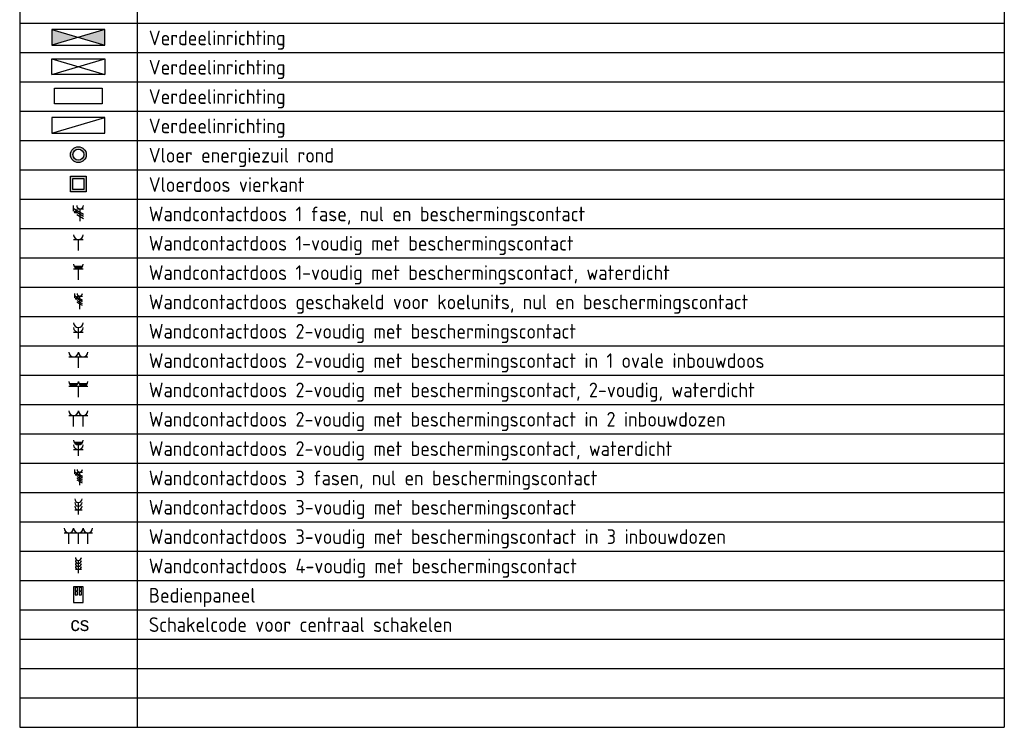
# Model space of a CAD drawing. Header units: millimetres. Extents: x -28157 to 193371, y -2151 to 171990.
# Tile 13 of 31: x 129929 to 138318, y 148 to 6178. Entities that reach past the tile are written whole.
import ezdxf
from ezdxf.enums import TextEntityAlignment as Align

# ---------------------------------------------------------------- set-up
doc = ezdxf.new("R2010")
doc.units = ezdxf.units.MM
doc.header["$LTSCALE"] = 50
doc.layers.get('0').update_dxf_attribs({"linetype": 'CONTINUOUS'})
doc.layers.add('BL$2----', color=7, linetype='CONTINUOUS')
doc.layers.add('BL$9----', color=7, linetype='CONTINUOUS')
doc.styles.add('BURO-012', font='BUROFONT.shx', dxfattribs={"height": 120})
doc.styles.add('buro-018', font='BUROFONT.shx', dxfattribs={"height": 180})
doc.styles.add('STABICAD-012', font='ISOCP.SHX', dxfattribs={"height": 60})
doc.styles.add('STABICAD-018', font='ISOCP.SHX', dxfattribs={"height": 90})
doc.styles.get("Standard").update_dxf_attribs({"font": 'ISOCP'})

# ---------------------------------------------------------------- blocks, each defined once
blk = doc.blocks.new('*U478')
at = {"layer": 'BL$9----', "color": 7}
for p, q in [((0, 0), (0, -475)), ((20, 0), (20, -475)), ((167.775, 0), (167.775, -475)), ((167.775, 0), (167.775, -475)), ((0, -355), (167.775, -355)), ((0, -360), (167.775, -360)), ((0, -365), (167.775, -365)), ((0, -370), (167.775, -370)), ((0, -375), (167.775, -375)), ((0, -380), (167.775, -380)), ((0, -385), (167.775, -385)), ((0, -390), (167.775, -390)), ((0, -395), (167.775, -395)), ((0, -400), (167.775, -400)), ((0, -405), (167.775, -405)), ((0, -410), (167.775, -410)), ((0, -415), (167.775, -415)), ((0, -420), (167.775, -420)), ((0, -425), (167.775, -425)), ((0, -430), (167.775, -430)), ((0, -435), (167.775, -435)), ((0, -440), (167.775, -440)), ((0, -445), (167.775, -445)), ((0, -450), (167.775, -450)), ((0, -455), (167.775, -455)), ((0, -460), (167.775, -460)), ((0, -465), (167.775, -465)), ((0, -470), (167.775, -470)), ((0, -475), (167.775, -475))]:
    blk.add_line(p, q, dxfattribs=at)
at = {"layer": 'BL$9----', "color": 1}
blk.add_attdef('TITLE', (2, 1.25), '', height=3.5, dxfattribs=at)
blk = doc.blocks.new('*U477')
at = {"layer": 'BL$9----', "color": 1}
for tag, p in [('blockname_0', (2, 1.25)), ('blockname_1', (2, 1.25)), ('blockname_2', (2, 1.25)), ('blockname_3', (2, 1.25)), ('blockname_4', (2, 1.25)), ('description_0', (22, 1.25)), ('description_1', (22, 1.25)), ('description_2', (22, 1.25)), ('description_3', (22, 1.25)), ('description_4', (22, 1.25))]:
    blk.add_attdef(tag, p, '', height=2.5, dxfattribs=at)
blk = doc.blocks.new('1116A4B')
at = {"color": 0, "linetype": 'Continuous'}
for p, q in [((-5, 4), (-5, 1)), ((5, 4), (-5, 4)), ((-5, 4), (5, 1)), ((5, 4), (-5, 1)), ((5, 1), (5, 4)), ((-5, 1), (5, 1))]:
    blk.add_line(p, q, dxfattribs=at)
for points in [[(-5, 4), (0, 2.5), (-5, 1)], [(5, 4), (0, 2.5), (5, 1)]]:
    blk.add_solid(points, dxfattribs=at)
at = {"color": 0, "linetype": 'Continuous', "style": 'buro-018'}
for tag, p in [('PANEL', (0, 15)), ('CIRCUIT', (0, 9)), ('SUBCIRCUIT', (4.5, 9)), ('PANELNAME', (0, 6))]:
    blk.add_attdef(tag, text='', height=1.8, dxfattribs=at).set_placement(p, align=Align.MIDDLE)
at = {"color": 0, "linetype": 'Continuous', "style": 'buro-018', "flags": 1}
blk.add_attdef('ARTICLECODE', text='', height=1.8, dxfattribs=at).set_placement((0, 0), align=Align.MIDDLE)
at = {"layer": 'BL$2----', "color": 7, "style": 'STABICAD-012', "flags": 1}
blk.add_attdef('CASCADINGPANEL', text='', height=2, rotation=175.8829, dxfattribs=at).set_placement((865.02, 695.97), align=Align.MIDDLE_CENTER)
blk = doc.blocks.new('1116A4')
at = {"color": 0, "linetype": 'Continuous'}
for p, q in [((-5, 1), (5, 4)), ((-5, 4), (5, 1)), ((-5, 4), (5, 4)), ((-5, 1), (-5, 4)), ((5, 4), (5, 1)), ((5, 1), (-5, 1))]:
    blk.add_line(p, q, dxfattribs=at)
at = {"color": 0, "linetype": 'Continuous', "style": 'STABICAD-018'}
for tag, p in [('PANEL', (0, 15)), ('CIRCUIT', (0, 9)), ('SUBCIRCUIT', (4.5, 9)), ('PANELNAME', (0, 6)), ('ARTICLECODE', (0, 0))]:
    blk.add_attdef(tag, text='', height=1.8, dxfattribs=at).set_placement(p, align=Align.MIDDLE)
blk.add_attdef('CASCADINGPANEL', (0, 0), '', height=1.8, dxfattribs=at)
blk = doc.blocks.new('*U470')
at = {"color": 0, "linetype": 'Continuous'}
for p, q in [((-12, -4), (-12, 4)), ((-12, 4), (12, 4)), ((12, 4), (12, -4)), ((12, -4), (-12, -4))]:
    blk.add_line(p, q, dxfattribs=at)
at = {"color": 0, "linetype": 'Continuous', "style": 'STABICAD-018'}
for tag, p in [('PANEL', (0, 15)), ('CIRCUIT', (0, 9)), ('SUBCIRCUIT', (4.5, 9)), ('PANELNAME', (0, 6)), ('ARTICLECODE', (0, 0))]:
    blk.add_attdef(tag, text='', height=1.8, dxfattribs=at).set_placement(p, align=Align.MIDDLE)
blk.add_attdef('CASCADINGPANEL', (0, 0), '', height=1.8, dxfattribs=at)
blk = doc.blocks.new('1116A4A')
at = {"color": 0, "linetype": 'Continuous'}
for p, q in [((-5, 4), (-5, 1)), ((5, 4), (-5, 4)), ((-5, 1), (5, 4)), ((5, 1), (5, 4)), ((-5, 1), (5, 1))]:
    blk.add_line(p, q, dxfattribs=at)
at = {"color": 0, "linetype": 'Continuous', "style": 'STABICAD-018'}
for tag, p in [('PANEL', (0, 15)), ('CIRCUIT', (0, 9)), ('SUBCIRCUIT', (4.5, 9)), ('PANELNAME', (0, 6)), ('ARTICLECODE', (0, 0))]:
    blk.add_attdef(tag, text='', height=1.8, dxfattribs=at).set_placement(p, align=Align.MIDDLE)
blk.add_attdef('CASCADINGPANEL', (0, 0), '', height=1.8, dxfattribs=at)
blk = doc.blocks.new('E00415')
at = {"linetype": 'Continuous'}
h = blk.add_hatch(color=0, dxfattribs=at)
edge = h.paths.add_edge_path()
edge.add_arc((0, 0), 2.9, 0, 360)
edge = h.paths.add_edge_path(flags=16)
edge.add_arc((0, 0), 2, 0, 360)
at = {"color": 0, "linetype": 'Continuous'}
for radius in [2.9, 2]:
    blk.add_circle((0, 0), radius, dxfattribs=at)
at = {"color": 0, "linetype": 'Continuous', "style": 'STABICAD-018'}
for tag, p in [('PANEL', (0, 8)), ('CIRCUIT', (0, 5)), ('SUBCIRCUIT', (4.5, 5)), ('ARTICLECODE', (0, 0))]:
    blk.add_attdef(tag, text='', height=1.8, dxfattribs=at).set_placement(p, align=Align.MIDDLE)
at = {"color": 0, "linetype": 'Continuous', "style": 'STABICAD-018', "flags": 1}
blk.add_attdef('POWERCODE', text='', height=1.8, dxfattribs=at).set_placement((13, 5), align=Align.MIDDLE)
blk = doc.blocks.new('E00414')
at = {"color": 0, "linetype": 'Continuous'}
for p, q in [((-2.9, -2.9), (-2.9, 2.9)), ((-2.9, 2.9), (2.9, 2.9)), ((-2, 2), (2, 2)), ((-2, -2), (-2, 2)), ((2, 2), (2, -2)), ((2.9, 2.9), (2.9, -2.9)), ((2.9, -2.9), (-2.9, -2.9)), ((2, -2), (-2, -2))]:
    blk.add_line(p, q, dxfattribs=at)
for points in [[(-2.9, 2.9), (2.9, 2.9), (-2, 2), (2, 2)], [(-2, -2), (-2.9, -2.9), (-2, 2), (-2.9, 2.9)], [(2, 2), (2.9, 2.9), (2, -2), (2.9, -2.9)], [(2, -2), (2.9, -2.9), (-2, -2), (-2.9, -2.9)]]:
    blk.add_solid(points, dxfattribs=at)
at = {"color": 0, "linetype": 'Continuous', "style": 'STABICAD-018'}
for tag, p in [('PANEL', (0, 8)), ('CIRCUIT', (0, 5)), ('SUBCIRCUIT', (4.5, 5)), ('ARTICLECODE', (0, 0))]:
    blk.add_attdef(tag, text='', height=1.8, dxfattribs=at).set_placement(p, align=Align.MIDDLE)
at = {"color": 0, "linetype": 'Continuous', "style": 'STABICAD-018', "flags": 1}
blk.add_attdef('POWERCODE', text='', height=1.8, dxfattribs=at).set_placement((13, 5), align=Align.MIDDLE)
blk = doc.blocks.new('E00416')
at = {"color": 0, "linetype": 'Continuous'}
for p, q in [((-3, 7.98), (-3, 5.48)), ((-3, 6.73), (1.5, 4.13)), ((-1.5, 6.5), (1.5, 6.5)), ((1.5, 3.13), (-1.5, 4.87)), ((0, 1), (0, 6.5)), ((1.5, 2.13), (-1.5, 3.87))]:
    blk.add_line(p, q, dxfattribs=at)
at = {"color": 0, "linetype": 'Continuous', "const_width": 0.5}
blk.add_lwpolyline([(-1.68, 5.12, 1), (-2.18, 5.12, 1)], format="xyb", close=True, dxfattribs=at)
at = {"color": 0, "linetype": 'Continuous'}
blk.add_circle((-1.93, 5.12), 0.5, dxfattribs=at)
blk.add_arc((0, 8), 1.5, 180, 0, dxfattribs=at)
at = {"color": 0, "linetype": 'Continuous', "style": 'STABICAD-018'}
for tag, p in [('PANEL', (0, 13)), ('CIRCUIT', (0, 10)), ('SUBCIRCUIT', (4.5, 10)), ('ARTICLECODE', (0, 0))]:
    blk.add_attdef(tag, text='', height=1.8, dxfattribs=at).set_placement(p, align=Align.MIDDLE)
at = {"color": 0, "linetype": 'Continuous', "style": 'STABICAD-018', "flags": 1}
blk.add_attdef('POWERCODE', text='', height=1.8, dxfattribs=at).set_placement((13, 10), align=Align.MIDDLE)
blk = doc.blocks.new('111304')
at = {"color": 0, "linetype": 'Continuous'}
for p, q in [((-1.5, 4.5), (1.5, 4.5)), ((0, 1), (0, 4.5))]:
    blk.add_line(p, q, dxfattribs=at)
blk.add_arc((0, 6), 1.5, 180, 0, dxfattribs=at)
at = {"color": 0, "linetype": 'Continuous', "style": 'buro-018'}
for tag, p in [('PANEL', (0, 11.5)), ('CIRCUIT', (0, 8.5)), ('SUBCIRCUIT', (4.5, 8.5))]:
    blk.add_attdef(tag, text='', height=1.8, dxfattribs=at).set_placement(p, align=Align.MIDDLE)
at = {"color": 0, "linetype": 'Continuous', "style": 'buro-018', "flags": 1}
for tag, p in [('POWERCODE', (13, 8.5)), ('ARTICLECODE', (0, 0))]:
    blk.add_attdef(tag, text='', height=1.8, dxfattribs=at).set_placement(p, align=Align.MIDDLE)
blk = doc.blocks.new('111304WD')
at = {"color": 0, "linetype": 'Continuous'}
for p, q in [((-1.5, 4.5), (1.5, 4.5)), ((1.3, 5.25), (-1.3, 5.25)), ((1.16, 5.05), (-1.16, 5.05)), ((0.96, 4.85), (-0.96, 4.85)), ((0.65, 4.65), (-0.65, 4.65)), ((0, 1), (0, 4.5))]:
    blk.add_line(p, q, dxfattribs=at)
blk.add_arc((0, 6), 1.5, 180, 0, dxfattribs=at)
at = {"color": 0, "linetype": 'Continuous', "style": 'STABICAD-018'}
for tag, p in [('PANEL', (0, 11.5)), ('CIRCUIT', (0, 8.5)), ('SUBCIRCUIT', (4.5, 8.5)), ('ARTICLECODE', (0, 0))]:
    blk.add_attdef(tag, text='', height=1.8, dxfattribs=at).set_placement(p, align=Align.MIDDLE)
at = {"color": 0, "linetype": 'Continuous', "style": 'STABICAD-018', "flags": 1}
blk.add_attdef('POWERCODE', text='', height=1.8, dxfattribs=at).set_placement((13, 8.5), align=Align.MIDDLE)
blk = doc.blocks.new('111304F')
at = {"color": 0, "linetype": 'Continuous'}
for p, q in [((-3, 9.98), (-3, 7.48)), ((-3, 8.73), (1.5, 6.13)), ((-1.5, 8.5), (1.5, 8.5)), ((1.5, 5.13), (-1.5, 6.87)), ((1.5, 4.13), (-1.5, 5.87)), ((0, 1), (0, 8.5)), ((1.5, 3.13), (-1.5, 4.87))]:
    blk.add_line(p, q, dxfattribs=at)
at = {"color": 0, "linetype": 'Continuous', "const_width": 0.5}
blk.add_lwpolyline([(-1.68, 7.12, 1), (-2.18, 7.12, 1)], format="xyb", close=True, dxfattribs=at)
at = {"color": 0, "linetype": 'Continuous'}
blk.add_circle((-1.93, 7.12), 0.5, dxfattribs=at)
blk.add_arc((0, 10), 1.5, 180, 0, dxfattribs=at)
at = {"color": 0, "linetype": 'Continuous', "style": 'STABICAD-018'}
for tag, p in [('CIRCUIT', (0, 12.5)), ('PANEL', (0, 15.5)), ('SUBCIRCUIT', (4.5, 12.5)), ('ARTICLECODE', (0, 0))]:
    blk.add_attdef(tag, text='', height=1.8, dxfattribs=at).set_placement(p, align=Align.MIDDLE)
at = {"color": 0, "linetype": 'Continuous', "style": 'STABICAD-018', "flags": 1}
blk.add_attdef('POWERCODE', text='', height=1.8, dxfattribs=at).set_placement((13, 12.5), align=Align.MIDDLE)
blk = doc.blocks.new('111304A')
at = {"color": 0, "linetype": 'Continuous'}
for p, q in [((0, 1), (0, 4.5)), ((-1.5, 3), (1.5, 3))]:
    blk.add_line(p, q, dxfattribs=at)
for centre in [(0, 6), (0, 4.5)]:
    blk.add_arc(centre, 1.5, 180, 0, dxfattribs=at)
at = {"color": 0, "linetype": 'Continuous', "style": 'STABICAD-018'}
for tag, p in [('PANEL', (0, 11.5)), ('CIRCUIT', (0, 8.5)), ('SUBCIRCUIT', (4.5, 8.5)), ('ARTICLECODE', (0, 0))]:
    blk.add_attdef(tag, text='', height=1.8, dxfattribs=at).set_placement(p, align=Align.MIDDLE)
at = {"color": 0, "linetype": 'Continuous', "style": 'STABICAD-018', "flags": 1}
blk.add_attdef('POWERCODE', text='', height=1.8, dxfattribs=at).set_placement((13, 8.5), align=Align.MIDDLE)
blk = doc.blocks.new('E00125')
at = {"color": 0, "linetype": 'Continuous'}
for p, q in [((-3, 4.5), (3, 4.5)), ((0, 1), (0, 4.5))]:
    blk.add_line(p, q, dxfattribs=at)
for centre in [(-1.5, 6), (1.5, 6)]:
    blk.add_arc(centre, 1.5, 180, 0, dxfattribs=at)
at = {"color": 0, "linetype": 'Continuous', "style": 'STABICAD-018'}
for tag, p in [('PANEL', (0, 11.5)), ('CIRCUIT', (0, 8.5)), ('SUBCIRCUIT', (4.5, 8.5)), ('ARTICLECODE', (0, 0))]:
    blk.add_attdef(tag, text='', height=1.8, dxfattribs=at).set_placement(p, align=Align.MIDDLE)
at = {"color": 0, "linetype": 'Continuous', "style": 'STABICAD-018', "flags": 1}
blk.add_attdef('POWERCODE', text='', height=1.8, dxfattribs=at).set_placement((13, 8.5), align=Align.MIDDLE)
blk = doc.blocks.new('E00125WP')
at = {"color": 0, "linetype": 'Continuous'}
for p, q in [((-0.2, 5.25), (-2.8, 5.25)), ((-0.34, 5.05), (-2.66, 5.05)), ((-0.54, 4.85), (-2.46, 4.85)), ((-0.85, 4.65), (-2.15, 4.65)), ((2.8, 5.25), (0.2, 5.25)), ((2.66, 5.05), (0.34, 5.05)), ((2.46, 4.85), (0.54, 4.85)), ((2.15, 4.65), (0.85, 4.65))]:
    blk.add_line(p, q, dxfattribs=at)
blk = doc.blocks.new('*U469')
at = {"color": 0, "linetype": 'Continuous'}
for p, q in [((-3, 4.5), (3, 4.5)), ((0, 1), (0, 4.5))]:
    blk.add_line(p, q, dxfattribs=at)
for centre in [(-1.5, 6), (1.5, 6)]:
    blk.add_arc(centre, 1.5, 180, 0, dxfattribs=at)
blk.add_blockref('E00125WP', (0, 0), dxfattribs=at)
at = {"color": 0, "linetype": 'Continuous', "style": 'STABICAD-018'}
for tag, p in [('PANEL', (0, 11.5)), ('CIRCUIT', (0, 8.5)), ('SUBCIRCUIT', (4.5, 8.5)), ('ARTICLECODE', (0, 0))]:
    blk.add_attdef(tag, text='', height=1.8, dxfattribs=at).set_placement(p, align=Align.MIDDLE)
at = {"color": 0, "linetype": 'Continuous', "style": 'STABICAD-018', "flags": 1}
blk.add_attdef('POWERCODE', text='', height=1.8, dxfattribs=at).set_placement((13, 8.5), align=Align.MIDDLE)
blk = doc.blocks.new('E00126')
at = {"color": 0, "linetype": 'Continuous'}
for p, q in [((-3, 4.5), (3, 4.5)), ((-1.5, 1), (-1.5, 4.5)), ((1.5, 1), (1.5, 4.5))]:
    blk.add_line(p, q, dxfattribs=at)
for centre in [(-1.5, 6), (1.5, 6)]:
    blk.add_arc(centre, 1.5, 180, 0, dxfattribs=at)
at = {"color": 0, "linetype": 'Continuous', "style": 'buro-018'}
for tag, p in [('PANEL', (0, 11.5)), ('CIRCUIT', (0, 8.5)), ('SUBCIRCUIT', (4.5, 8.5))]:
    blk.add_attdef(tag, text='', height=1.8, dxfattribs=at).set_placement(p, align=Align.MIDDLE)
at = {"color": 0, "linetype": 'Continuous', "style": 'buro-018', "flags": 1}
for tag, p in [('POWERCODE', (13, 8.5)), ('ARTICLECODE', (0, 0))]:
    blk.add_attdef(tag, text='', height=1.8, dxfattribs=at).set_placement(p, align=Align.MIDDLE)
blk = doc.blocks.new('111304AW')
at = {"color": 0, "linetype": 'Continuous'}
for p, q in [((1.3, 5.25), (-1.3, 5.25)), ((1.16, 5.05), (-1.16, 5.05)), ((0.96, 4.85), (-0.96, 4.85)), ((0.65, 4.65), (-0.65, 4.65)), ((0, 1), (0, 4.5)), ((-1.5, 3), (1.5, 3))]:
    blk.add_line(p, q, dxfattribs=at)
for centre in [(0, 6), (0, 4.5)]:
    blk.add_arc(centre, 1.5, 180, 0, dxfattribs=at)
at = {"color": 0, "linetype": 'Continuous', "style": 'STABICAD-018'}
for tag, p in [('PANEL', (0, 11.5)), ('CIRCUIT', (0, 8.5)), ('SUBCIRCUIT', (4.5, 8.5)), ('ARTICLECODE', (0, 0))]:
    blk.add_attdef(tag, text='', height=1.8, dxfattribs=at).set_placement(p, align=Align.MIDDLE)
at = {"color": 0, "linetype": 'Continuous', "style": 'STABICAD-018', "flags": 1}
blk.add_attdef('POWERCODE', text='', height=1.8, dxfattribs=at).set_placement((13, 8.5), align=Align.MIDDLE)
blk = doc.blocks.new('111304D')
at = {"color": 0, "linetype": 'Continuous'}
for p, q in [((-3, 9.98), (-3, 7.48)), ((-3, 8.73), (1.5, 6.13)), ((-1.5, 8.5), (1.5, 8.5)), ((1.5, 5.13), (-1.5, 6.87)), ((1.5, 4.13), (-1.5, 5.87)), ((0, 1), (0, 8.5)), ((1.5, 3.13), (-1.5, 4.87)), ((1.5, 2.13), (-1.5, 3.87))]:
    blk.add_line(p, q, dxfattribs=at)
at = {"color": 0, "linetype": 'Continuous', "const_width": 0.5}
blk.add_lwpolyline([(-1.68, 7.12, 1), (-2.18, 7.12, 1)], format="xyb", close=True, dxfattribs=at)
at = {"color": 0, "linetype": 'Continuous'}
blk.add_circle((-1.93, 7.12), 0.5, dxfattribs=at)
blk.add_arc((0, 10), 1.5, 180, 0, dxfattribs=at)
at = {"color": 0, "linetype": 'Continuous', "style": 'STABICAD-018'}
for tag, p in [('CIRCUIT', (0, 12.5)), ('PANEL', (0, 15.5)), ('SUBCIRCUIT', (4.5, 12.5)), ('ARTICLECODE', (0, 0))]:
    blk.add_attdef(tag, text='', height=1.8, dxfattribs=at).set_placement(p, align=Align.MIDDLE)
at = {"color": 0, "linetype": 'Continuous', "style": 'STABICAD-018', "flags": 1}
blk.add_attdef('POWERCODE', text='', height=1.8, dxfattribs=at).set_placement((13, 12.5), align=Align.MIDDLE)
blk = doc.blocks.new('111304B')
at = {"color": 0, "linetype": 'Continuous'}
for p, q in [((0, 1), (0, 6)), ((-1.5, 3), (1.5, 3))]:
    blk.add_line(p, q, dxfattribs=at)
for centre in [(0, 7.5), (0, 6), (0, 4.5)]:
    blk.add_arc(centre, 1.5, 180, 0, dxfattribs=at)
at = {"color": 0, "linetype": 'Continuous', "style": 'STABICAD-018'}
for tag, p in [('PANEL', (0, 13)), ('CIRCUIT', (0, 10)), ('SUBCIRCUIT', (4.5, 10)), ('ARTICLECODE', (0, 0))]:
    blk.add_attdef(tag, text='', height=1.8, dxfattribs=at).set_placement(p, align=Align.MIDDLE)
at = {"color": 0, "linetype": 'Continuous', "style": 'STABICAD-018', "flags": 1}
blk.add_attdef('POWERCODE', text='', height=1.8, dxfattribs=at).set_placement((13, 10), align=Align.MIDDLE)
blk = doc.blocks.new('E00127')
at = {"color": 0, "linetype": 'Continuous'}
for p, q in [((-4.5, 4.5), (4.5, 4.5)), ((-3, 1), (-3, 4.5)), ((0, 1), (0, 4.5)), ((3, 1), (3, 4.5))]:
    blk.add_line(p, q, dxfattribs=at)
for centre in [(-3, 6), (0, 6), (3, 6)]:
    blk.add_arc(centre, 1.5, 180, 0, dxfattribs=at)
at = {"color": 0, "linetype": 'Continuous', "style": 'STABICAD-018'}
for tag, p in [('PANEL', (0, 11.5)), ('CIRCUIT', (0, 8.5)), ('SUBCIRCUIT', (4.5, 8.5)), ('ARTICLECODE', (0, 0))]:
    blk.add_attdef(tag, text='', height=1.8, dxfattribs=at).set_placement(p, align=Align.MIDDLE)
at = {"color": 0, "linetype": 'Continuous', "style": 'STABICAD-018', "flags": 1}
blk.add_attdef('POWERCODE', text='', height=1.8, dxfattribs=at).set_placement((13, 8.5), align=Align.MIDDLE)
blk = doc.blocks.new('111304C')
at = {"color": 0, "linetype": 'Continuous'}
for p, q in [((0, 1), (0, 7.5)), ((-1.5, 3), (1.5, 3))]:
    blk.add_line(p, q, dxfattribs=at)
for centre in [(0, 9), (0, 7.5), (0, 6), (0, 4.5)]:
    blk.add_arc(centre, 1.5, 180, 0, dxfattribs=at)
at = {"color": 0, "linetype": 'Continuous', "style": 'STABICAD-018'}
for tag, p in [('PANEL', (0, 14.5)), ('CIRCUIT', (0, 11.5)), ('SUBCIRCUIT', (4.5, 11.5)), ('ARTICLECODE', (0, 0))]:
    blk.add_attdef(tag, text='', height=1.8, dxfattribs=at).set_placement(p, align=Align.MIDDLE)
at = {"color": 0, "linetype": 'Continuous', "style": 'STABICAD-018', "flags": 1}
blk.add_attdef('POWERCODE', text='', height=1.8, dxfattribs=at).set_placement((13, 11.5), align=Align.MIDDLE)
blk = doc.blocks.new('E00410')
at = {"color": 0, "linetype": 'Continuous', "lineweight": -2}
for p, q in [((1.5, 6), (-1.5, 6)), ((-1.5, 6), (-1.5, 1)), ((-0.25, 5.75), (-1, 5.75)), ((-1, 5.75), (-1, 4.75)), ((-1, 4.75), (-0.25, 4.75)), ((-0.25, 4.5), (-1, 4.5)), ((-1, 4.5), (-1, 3.5)), ((-1, 3.5), (-0.25, 3.5)), ((-0.25, 4.75), (-0.25, 5.75)), ((-0.25, 3.5), (-0.25, 4.5)), ((1, 5.75), (0.25, 5.75)), ((0.25, 5.75), (0.25, 4.75)), ((0.25, 4.75), (1, 4.75)), ((1, 4.5), (0.25, 4.5)), ((0.25, 4.5), (0.25, 3.5)), ((0.25, 3.5), (1, 3.5)), ((1, 4.75), (1, 5.75)), ((1, 3.5), (1, 4.5)), ((1.5, 1), (1.5, 6)), ((-1.5, 1), (1.5, 1))]:
    blk.add_line(p, q, dxfattribs=at)
at = {"color": 0, "linetype": 'Continuous', "lineweight": -2, "style": 'STABICAD-018'}
for tag, p in [('SWITCHCODE', (3, 5)), ('ARTICLECODE', (0, 1))]:
    blk.add_attdef(tag, text='', height=1.8, dxfattribs=at).set_placement(p, align=Align.MIDDLE)

msp = doc.modelspace()

# ---------------------------------------------------------------- block references
at = {"layer": 'BL$9----', "color": 0, "xscale": 50, "yscale": 50, "zscale": 50}
msp.add_blockref('*U478', (129929.38198, 23897.88053, 2730), dxfattribs=at)
at = {"layer": 'BL$9----', "color": 20, "zscale": 50}
for name, p, xscale, yscale in [('1116A4B', (130429.38198, 5915.38053, 2730), 45, 45), ('1116A4', (130429.38198, 5665.38053, 2730), 45, 45), ('*U470', (130429.38198, 5527.88053, 2730), 16.875, 16.875), ('1116A4A', (130429.38198, 5165.38053, 2730), 45, 45), ('E00415', (130429.38198, 5027.88053, 2730), 23.27586198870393, 23.27586198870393), ('E00414', (130429.38198, 4777.88053, 2730), 23.2758620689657, 23.2758620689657), ('E00416', (130443.84626, 4441.09482, 2730), 19.28571425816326, 19.28571425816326), ('111304', (130429.38198, 4183.38053, 2730), 26.999999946, 26.999999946), ('111304WD', (130429.38198, 3933.38053, 2730), 26.999999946, 26.999999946), ('111304F', (130440.63198, 3695.38053, 2730), 14.99999998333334, 14.99999998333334), ('111304A', (130429.38198, 3433.38053, 2730), 26.999999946, 26.999999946), ('E00125', (130429.38198, 3183.38053, 2730), 26.999999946, 26.999999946), ('*U469', (130429.38198, 2933.38053, 2730), 26.999999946, 26.999999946), ('E00126', (130429.38198, 2683.38053, 2730), 26.999999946, 26.999999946), ('111304AW', (130429.38198, 2433.38053, 2730), 26.999999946, 26.999999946), ('111304D', (130440.63198, 2195.38053, 2730), 14.99999998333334, 14.99999998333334), ('111304B', (130429.38198, 1939.6113, 2730), 20.76923073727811, 20.76923073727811), ('E00127', (130429.38198, 1683.38053, 2730), 26.999999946, 26.999999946), ('111304C', (130429.38198, 1443.50553, 2730), 16.87499997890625, 16.87499997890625), ('E00410', (130429.38198, 1183.38053, 2730), 27, 27)]:
    msp.add_blockref(name, p, dxfattribs=dict(at, xscale=xscale, yscale=yscale))
at = {"layer": 'BL$9----', "color": 0}
ref = msp.add_blockref('*U477', (138418.13198, 5960.38053, 2730), dxfattribs=dict(at, xscale=50, yscale=50, zscale=50))
ref.add_attrib('description_0', 'Verdeelinrichting', (131029.38198, 5960.38053, 2730), dxfattribs={"color": 1, "height": 125})
ref = msp.add_blockref('*U477', (138418.13198, 5710.38053, 2730), dxfattribs=dict(at, xscale=50, yscale=50, zscale=50))
ref.add_attrib('description_0', 'Verdeelinrichting', (131029.38198, 5710.38053, 2730), dxfattribs={"color": 1, "height": 125})
ref = msp.add_blockref('*U477', (138418.13198, 5460.38053, 2730), dxfattribs=dict(at, xscale=50, yscale=50, zscale=50))
ref.add_attrib('description_0', 'Verdeelinrichting', (131029.38198, 5460.38053, 2730), dxfattribs={"color": 1, "height": 125})
ref = msp.add_blockref('*U477', (138418.13198, 5210.38053, 2730), dxfattribs=dict(at, xscale=50, yscale=50, zscale=50))
ref.add_attrib('description_0', 'Verdeelinrichting', (131029.38198, 5210.38053, 2730), dxfattribs={"color": 1, "height": 125})
ref = msp.add_blockref('*U477', (138418.13198, 4960.38053, 2730), dxfattribs=dict(at, xscale=50, yscale=50, zscale=50))
ref.add_attrib('description_0', 'Vloer energiezuil rond', (131029.38198, 4960.38053, 2730), dxfattribs={"color": 1, "height": 125})
ref = msp.add_blockref('*U477', (138418.13198, 4710.38053, 2730), dxfattribs=dict(at, xscale=50, yscale=50, zscale=50))
ref.add_attrib('description_0', 'Vloerdoos vierkant', (131029.38198, 4710.38053, 2730), dxfattribs={"color": 1, "height": 125})
ref = msp.add_blockref('*U477', (138418.13198, 4460.38053, 2730), dxfattribs=dict(at, xscale=50, yscale=50, zscale=50))
ref.add_attrib('description_0', 'Wandcontactdoos 1 fase, nul en beschermingscontact', (131029.38198, 4460.38053, 2730), dxfattribs={"color": 1, "height": 125})
ref = msp.add_blockref('*U477', (138418.13198, 4210.38053, 2730), dxfattribs=dict(at, xscale=50, yscale=50, zscale=50))
ref.add_attrib('description_0', 'Wandcontactdoos 1-voudig met beschermingscontact', (131029.38198, 4210.38053, 2730), dxfattribs={"color": 1, "height": 125})
ref = msp.add_blockref('*U477', (138418.13198, 3960.38053, 2730), dxfattribs=dict(at, xscale=50, yscale=50, zscale=50))
ref.add_attrib('description_0', 'Wandcontactdoos 1-voudig met beschermingscontact, waterdicht', (131029.38198, 3960.38053, 2730), dxfattribs={"color": 1, "height": 125})
ref = msp.add_blockref('*U477', (138418.13198, 3710.38053, 2730), dxfattribs=dict(at, xscale=50, yscale=50, zscale=50))
ref.add_attrib('description_0', 'Wandcontactdoos geschakeld voor koelunits, nul en beschermingscontact', (131029.38198, 3710.38053, 2730), dxfattribs={"color": 1, "height": 125})
ref = msp.add_blockref('*U477', (138418.13198, 3460.38053, 2730), dxfattribs=dict(at, xscale=50, yscale=50, zscale=50))
ref.add_attrib('description_0', 'Wandcontactdoos 2-voudig met beschermingscontact', (131029.38198, 3460.38053, 2730), dxfattribs={"color": 1, "height": 125})
ref = msp.add_blockref('*U477', (138418.13198, 3210.38053, 2730), dxfattribs=dict(at, xscale=50, yscale=50, zscale=50))
ref.add_attrib('description_0', 'Wandcontactdoos 2-voudig met beschermingscontact in 1 ovale inbouwdoos', (131029.38198, 3210.38053, 2730), dxfattribs={"color": 1, "height": 125})
ref = msp.add_blockref('*U477', (138418.13198, 2960.38053, 2730), dxfattribs=dict(at, xscale=50, yscale=50, zscale=50))
ref.add_attrib('description_0', 'Wandcontactdoos 2-voudig met beschermingscontact, 2-voudig, waterdicht', (131029.38198, 2960.38053, 2730), dxfattribs={"color": 1, "height": 125})
ref = msp.add_blockref('*U477', (138418.13198, 2710.38053, 2730), dxfattribs=dict(at, xscale=50, yscale=50, zscale=50))
ref.add_attrib('description_0', 'Wandcontactdoos 2-voudig met beschermingscontact in 2 inbouwdozen', (131029.38198, 2710.38053, 2730), dxfattribs={"color": 1, "height": 125})
ref = msp.add_blockref('*U477', (138418.13198, 2460.38053, 2730), dxfattribs=dict(at, xscale=50, yscale=50, zscale=50))
ref.add_attrib('description_0', 'Wandcontactdoos 2-voudig met beschermingscontact, waterdicht', (131029.38198, 2460.38053, 2730), dxfattribs={"color": 1, "height": 125})
ref = msp.add_blockref('*U477', (138418.13198, 2210.38053, 2730), dxfattribs=dict(at, xscale=50, yscale=50, zscale=50))
ref.add_attrib('description_0', 'Wandcontactdoos 3 fasen, nul en beschermingscontact', (131029.38198, 2210.38053, 2730), dxfattribs={"color": 1, "height": 125})
ref = msp.add_blockref('*U477', (138418.13198, 1960.38053, 2730), dxfattribs=dict(at, xscale=50, yscale=50, zscale=50))
ref.add_attrib('description_0', 'Wandcontactdoos 3-voudig met beschermingscontact', (131029.38198, 1960.38053, 2730), dxfattribs={"color": 1, "height": 125})
ref = msp.add_blockref('*U477', (138418.13198, 1710.38053, 2730), dxfattribs=dict(at, xscale=50, yscale=50, zscale=50))
ref.add_attrib('description_0', 'Wandcontactdoos 3-voudig met beschermingscontact in 3 inbouwdozen', (131029.38198, 1710.38053, 2730), dxfattribs={"color": 1, "height": 125})
ref = msp.add_blockref('*U477', (138418.13198, 1460.38053, 2730), dxfattribs=dict(at, xscale=50, yscale=50, zscale=50))
ref.add_attrib('description_0', 'Wandcontactdoos 4-voudig met beschermingscontact', (131029.38198, 1460.38053, 2730), dxfattribs={"color": 1, "height": 125})
ref = msp.add_blockref('*U477', (138418.13198, 1210.38053, 2730), dxfattribs=dict(at, xscale=50, yscale=50, zscale=50))
ref.add_attrib('description_0', 'Bedienpaneel', (131029.38198, 1210.38053, 2730), dxfattribs={"color": 1, "height": 125})
ref = msp.add_blockref('*U477', (138418.13198, 960.38053, 2730), dxfattribs=dict(at, xscale=50, yscale=50, zscale=50))
ref.add_attrib('description_0', 'Schakelcode voor centraal schakelen', (131029.38198, 960.38053, 2730), dxfattribs={"color": 1, "height": 125})

# ---------------------------------------------------------------- texts
at = {"layer": 'BL$9----', "color": 20, "insert": (130361.27041, 1088.33861, 5980), "char_height": 120, "attachment_point": 1, "style": 'BURO-012'}
msp.add_mtext_dynamic_manual_height_columns('cs', width=250.4580355, gutter_width=600, heights=[0], dxfattribs=at)

doc.saveas('drawing.dxf')
